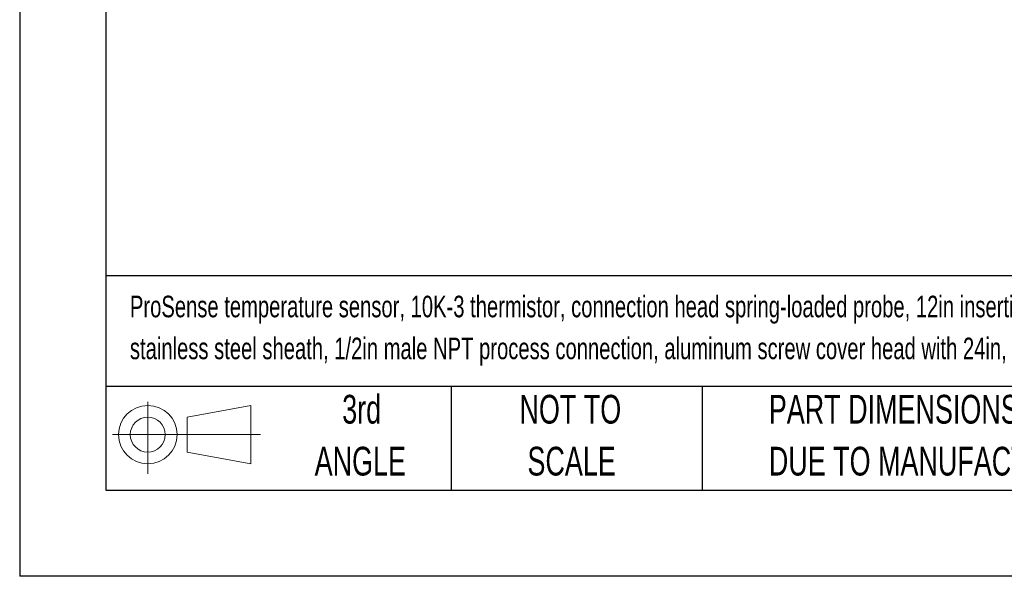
# Model space of a CAD drawing. Header units: millimetres. Extents: x 0 to 838, y 0 to 648.
# Tile 1 of 17: x 0 to 217, y 0 to 123. Entities that reach past the tile are written whole.
import ezdxf

# ---------------------------------------------------------------- set-up
doc = ezdxf.new("R2010")
doc.units = ezdxf.units.MM
doc.header["$LTSCALE"] = 3
doc.linetypes.add('CENTERX2', pattern=[20.32, 12.7, -2.54, 2.54, -2.54])
doc.layers.add('SLD-DEFPOINTS', color=7, linetype='Continuous')
doc.layers.add('TEXT', color=140, linetype='Continuous', lineweight=25)
doc.styles.add('SLDTEXTSTYLE0', font='TXT', dxfattribs={"width": 0.7})

# ---------------------------------------------------------------- blocks, each defined once
blk = doc.blocks.new('Block11')
at = {"color": 7, "linetype": 'Continuous', "lineweight": 18}
for p, q in [((7.77, 15.93), (7.77, 0)), ((16.44, 12.5), (30.53, 15.1)), ((30.53, 15.1), (30.53, 2.19)), ((16.44, 4.79), (16.44, 12.5)), ((0, 8.65), (32.62, 8.65)), ((16.44, 4.79), (30.53, 2.19))]:
    blk.add_line(p, q, dxfattribs=at)
for radius in [6.45, 3.86]:
    blk.add_circle((7.77, 8.65), radius, dxfattribs=at)
blk = doc.blocks.new('Block12')
at = {"layer": 'SLD-DEFPOINTS'}
blk.add_blockref('Block11', (0, 0), dxfattribs=at)
blk = doc.blocks.new('SW_NOTE_0')
at = {"layer": 'TEXT', "color": 0, "linetype": 'CENTERX2', "lineweight": 18, "char_height": 4.76265, "attachment_point": 1, "style": 'SLDTEXTSTYLE0'}
for s, insert in [('ProSense temperature sensor, 10K-3 thermistor, connection head spring-loaded probe, 12in insertion length, 1/4in probe diameter,', (0, 6.14)), ('stainless steel sheath, 1/2in male NPT process connection, aluminum screw cover head with 24in, 24 AWG PVC wire leads', (0, -3.12))]:
    blk.add_mtext(s, dxfattribs=dict(at, insert=insert))
blk = doc.blocks.new('SW_NOTE_0_3')
at = {"layer": 'TEXT', "color": 0, "linetype": 'CENTERX2', "lineweight": 18, "char_height": 6.35, "attachment_point": 1, "style": 'SLDTEXTSTYLE0'}
for s, insert in [('PART DIMENSIONS MAY DIFFER SLIGHTLY', (0, 8.19)), ("DUE TO MANUFACTURER'S VARIANCES", (0, -3.28))]:
    blk.add_mtext(s, dxfattribs=dict(at, insert=insert))
blk = doc.blocks.new('SW_NOTE_0_4')
at = {"layer": 'TEXT', "color": 0, "linetype": 'CENTERX2', "lineweight": 18, "char_height": 6.35, "attachment_point": 2, "style": 'SLDTEXTSTYLE0'}
for s, insert in [('NOT TO', (15.78, 8.19)), ('SCALE', (16.06, -3.28))]:
    blk.add_mtext(s, dxfattribs=dict(at, insert=insert))
blk = doc.blocks.new('SW_NOTE_0_5')
at = {"layer": 'TEXT', "color": 0, "linetype": 'CENTERX2', "lineweight": 18, "char_height": 6.35, "attachment_point": 2, "style": 'SLDTEXTSTYLE0'}
for s, insert in [('3rd', (6.95, 8.19)), ('ANGLE', (6.65, -3.28))]:
    blk.add_mtext(s, dxfattribs=dict(at, insert=insert))

msp = doc.modelspace()

# ---------------------------------------------------------------- linework, layer by layer
at = {"color": 7, "linetype": 'Continuous'}
for p in [(0.01, 647.71), (838.21, 0.01)]:
    msp.add_line(p, (0.01, 0.01), dxfattribs=at)
at = {"layer": 'TEXT'}
for p, q in [((19.05, 628.65), (19.05, 19.05)), ((819.15, 66.38), (19.05, 66.38)), ((819.15, 41.91), (19.05, 41.91)), ((95.25, 41.91), (95.25, 19.05)), ((150.63, 41.91), (150.63, 19.05)), ((19.05, 19.05), (819.15, 19.05))]:
    msp.add_line(p, q, dxfattribs=at)

# ---------------------------------------------------------------- block references
at = {"layer": 'SLD-DEFPOINTS'}
msp.add_blockref('Block12', (20.51, 22.66), dxfattribs=at)
at = {"layer": 'TEXT', "linetype": 'CENTERX2', "lineweight": 18}
for name, p in [('SW_NOTE_0', (24.34, 55.86)), ('SW_NOTE_0_5', (68.54, 31.91)), ('SW_NOTE_0_4', (105.77, 31.91)), ('SW_NOTE_0_3', (165.36, 31.91))]:
    msp.add_blockref(name, p, dxfattribs=at)

doc.saveas('drawing.dxf')
